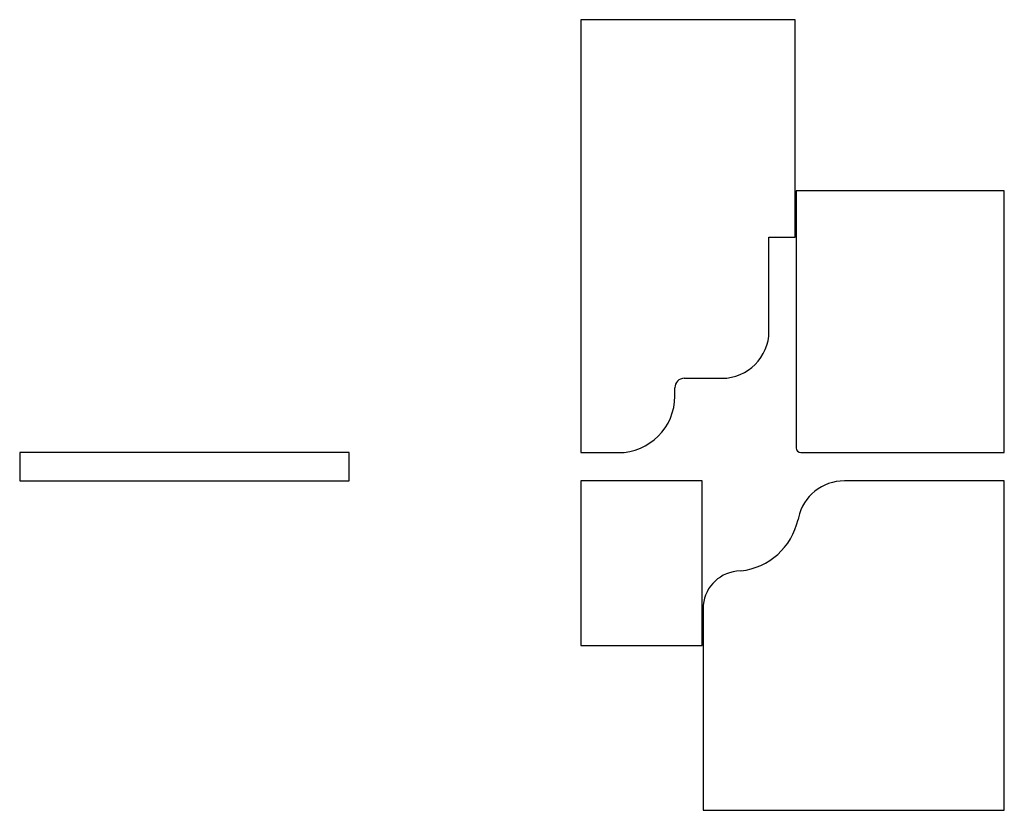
# Model space of a CAD drawing. Extents: x -317 to -212, y 3 to 87.
import ezdxf

# ---------------------------------------------------------------- set-up
doc = ezdxf.new("R2010")
doc.units = 0
doc.layers.get('0').update_dxf_attribs({"linetype": 'CONTINUOUS'})

msp = doc.modelspace()

# ---------------------------------------------------------------- linework, layer by layer
at = {"linetype": 'CONTINUOUS'}
for p, q in [((-234.56, 86.93), (-257.36, 86.93)), ((-257.36, 86.93), (-257.36, 40.93)), ((-234.56, 63.83), (-234.56, 86.93)), ((-212.36, 68.73), (-234.46, 68.73)), ((-234.46, 68.73), (-234.46, 41.43)), ((-212.36, 40.93), (-212.36, 68.73)), ((-237.36, 53.83), (-237.36, 63.83)), ((-237.36, 63.83), (-234.56, 63.83)), ((-246.36, 48.83), (-242.36, 48.83)), ((-247.36, 46.93), (-247.36, 47.83)), ((-281.96, 40.93), (-316.96, 40.93)), ((-316.96, 40.93), (-316.96, 37.93)), ((-281.96, 37.93), (-281.96, 40.93)), ((-257.36, 40.93), (-253.36, 40.93)), ((-233.96, 40.93), (-212.36, 40.93)), ((-316.96, 37.93), (-281.96, 37.93)), ((-244.46, 37.93), (-257.36, 37.93)), ((-257.36, 37.93), (-257.36, 20.43)), ((-244.46, 20.43), (-244.46, 37.93)), ((-212.36, 37.93), (-229.35, 37.93)), ((-212.36, 2.93), (-212.36, 37.93)), ((-234.23, 34.01), (-234.27, 33.81)), ((-240.33, 28.38), (-240.8, 28.32)), ((-244.36, 24.35), (-244.36, 20.43)), ((-257.36, 20.43), (-244.46, 20.43)), ((-244.36, 20.43), (-244.36, 2.93)), ((-244.36, 2.93), (-212.36, 2.93))]:
    msp.add_line(p, q, dxfattribs=at)
for centre, radius, start, end in [((-242.36, 53.83), 5, 270, 0), ((-246.36, 47.83), 1, 90, 180), ((-253.36, 46.93), 6, 270, 0), ((-233.96, 41.43), 0.5, 180, 270), ((-229.35, 32.93), 5, 90, 167.4712), ((-241.11, 35.33), 7, 276.3402, 347.4712), ((-240.36, 24.35), 4, 96.3402, 180)]:
    msp.add_arc(centre, radius, start, end, dxfattribs=at)

doc.saveas('drawing.dxf')
